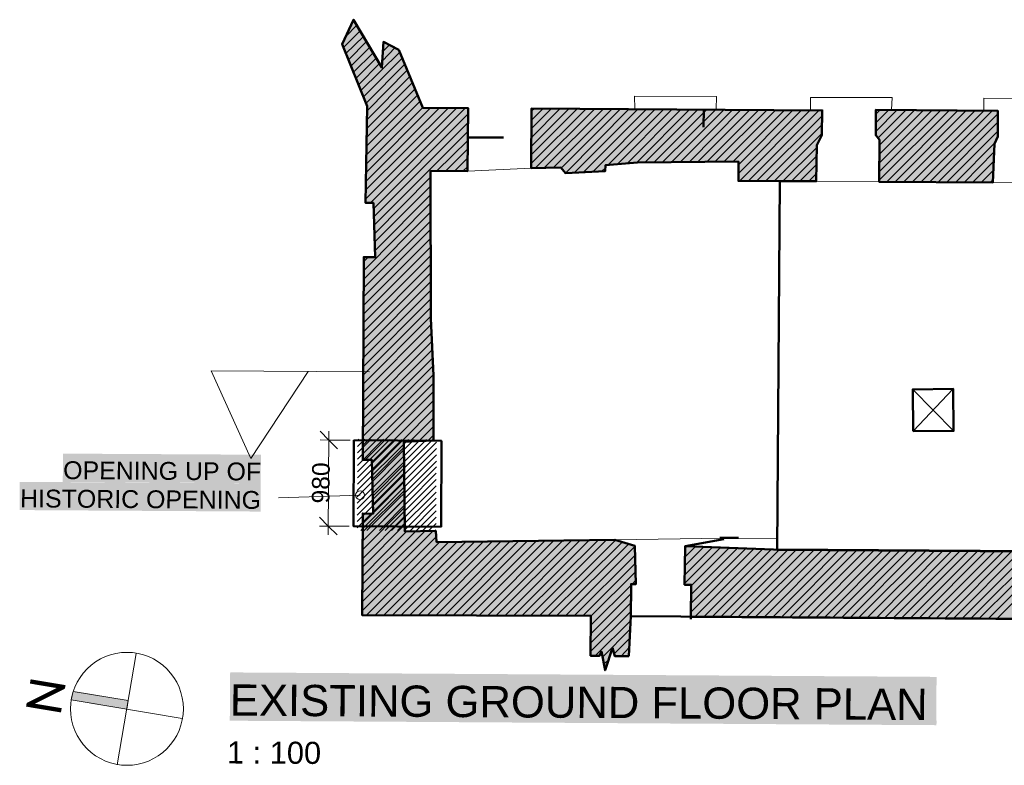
# Model space of a CAD drawing. Header units: metres. Extents: x 0 to 27.5, y 0 to 23.4.
# Tile 9 of 33: x 1 to 5.5, y 11.6 to 15. Entities that reach past the tile are written whole.
import ezdxf

# ---------------------------------------------------------------- set-up
doc = ezdxf.new("R2010")
doc.units = ezdxf.units.M
doc.layers.add('PDF_Geometry', color=7, linetype='Continuous')
doc.layers.add('PDF_Text', color=7, linetype='Continuous')
doc.layers.add('PDF_Solid Fills', color=7, linetype='Continuous', true_color=0xffffff)
doc.styles.add('PDF Arial', font='arial.ttf')
doc.styles.add('PDF Calibri Light', font='calibril.ttf')

msp = doc.modelspace()

# ---------------------------------------------------------------- hatches: boundary and pattern name
at = {"layer": 'PDF_Solid Fills', "linetype": 'Continuous', "transparency": 33554559}
h = msp.add_hatch(color=256, dxfattribs=at)
h.paths.add_polyline_path([(4.8865, 14.5459), (4.8865, 14.4326), (4.8881, 14.4326), (4.8948, 14.4259), (4.8948, 14.4226), (4.8965, 14.4226), (4.9031, 14.4159), (4.9015, 14.2259), (5.1165, 14.2243), (5.4148, 14.2226), (5.4148, 14.2659), (5.4198, 14.3959), (5.4264, 14.4093), (5.4281, 14.4143), (5.4331, 14.4243), (5.4348, 14.5442), (5.1615, 14.5459)])
h.paths.add_polyline_path([(9.6079, 14.5209), (9.6079, 14.3793), (9.6113, 14.3793), (9.6146, 14.3776), (9.6163, 14.3759), (9.6229, 14.3726), (9.6246, 14.3709), (9.6279, 14.3693), (9.6313, 14.3659), (9.6313, 14.3143), (9.6329, 14.3143), (9.6329, 14.2626), (9.6346, 14.2626), (9.6346, 14.2093), (9.6713, 14.2093), (9.7413, 14.2059), (9.7446, 14.2043), (9.7496, 14.1993), (9.7529, 14.1976), (9.7596, 14.1909), (9.7629, 14.1893), (9.7696, 14.1826), (9.9563, 14.1793), (9.9563, 14.1909), (9.9613, 14.1926), (9.9646, 14.1943), (9.9696, 14.1959), (9.9729, 14.1976), (9.9779, 14.1993), (9.9846, 14.2026), (9.9896, 14.2043), (9.9929, 14.2059), (9.9979, 14.2076), (10.0013, 14.2093), (10.0063, 14.2109), (10.0129, 14.2143), (10.0146, 14.2343), (10.0279, 14.4076), (10.0296, 14.5209)])
h.paths.add_polyline_path([(11.1729, 14.5143), (11.1712, 14.3843), (11.1779, 14.3776), (11.1779, 14.3743), (11.1795, 14.3743), (11.1829, 14.3709), (11.1829, 14.3676), (11.1845, 14.3676), (11.1879, 14.3643), (11.1862, 14.1826), (11.4345, 14.1809), (11.6845, 14.1793), (11.6845, 14.1909), (11.6895, 14.2259), (11.6912, 14.2393), (11.6962, 14.2743), (11.6979, 14.2876), (11.7029, 14.3226), (11.7045, 14.3359), (11.7095, 14.3709), (11.7112, 14.3976), (11.7095, 14.3993), (11.7112, 14.5126), (11.4429, 14.5143)])
h.paths.add_polyline_path([(7.2397, 14.5342), (7.238, 14.4209), (7.2447, 14.4143), (7.2447, 14.4109), (7.2464, 14.4109), (7.2497, 14.4076), (7.2497, 14.4043), (7.2514, 14.4043), (7.2547, 14.4009), (7.2547, 14.3976), (7.2564, 14.3976), (7.2614, 14.3926), (7.2614, 14.3893), (7.263, 14.3893), (7.2664, 14.3859), (7.2664, 14.3826), (7.268, 14.3826), (7.2714, 14.3793), (7.2714, 14.3759), (7.273, 14.3759), (7.2764, 14.3726), (7.2764, 14.3693), (7.278, 14.3693), (7.278, 14.3559), (7.2797, 14.3559), (7.2797, 14.3426), (7.2814, 14.3426), (7.2814, 14.3293), (7.283, 14.3293), (7.283, 14.3159), (7.2847, 14.3159), (7.2847, 14.3026), (7.2864, 14.3026), (7.2864, 14.2893), (7.288, 14.2893), (7.288, 14.2759), (7.2897, 14.2759), (7.2897, 14.2626), (7.2914, 14.2626), (7.2914, 14.2493), (7.293, 14.2493), (7.293, 14.2359), (7.2947, 14.2359), (7.2947, 14.2226), (7.2964, 14.2226), (7.2964, 14.2076), (7.4064, 14.2076), (7.4014, 13.8176), (7.2947, 13.8159), (7.2964, 13.8143), (7.2964, 13.0793), (7.403, 13.0793), (7.4047, 13.0776), (7.4047, 12.991), (7.4947, 12.991), (7.4947, 13.0093), (7.5547, 13.0093), (7.613, 13.0076), (7.613, 14.2426), (7.7947, 14.2426), (7.7947, 14.3843), (7.778, 14.4009), (7.7747, 14.4026), (7.7597, 14.4176), (7.7564, 14.4176), (7.7564, 14.5326), (7.498, 14.5342)])
h.paths.add_polyline_path([(11.9578, 14.5093), (11.9562, 14.3843), (11.9578, 14.3826), (11.9578, 14.3693), (11.9595, 14.3693), (11.9595, 14.3543), (11.9612, 14.3543), (11.9612, 14.3393), (11.9628, 14.3393), (11.9628, 14.3243), (11.9645, 14.3243), (11.9645, 14.3093), (11.9662, 14.3093), (11.9662, 14.2943), (11.9678, 14.2943), (11.9678, 14.2793), (11.9695, 14.2793), (11.9695, 14.2659), (11.9712, 14.2659), (11.9712, 14.2509), (11.9728, 14.2509), (11.9728, 14.2359), (11.9745, 14.2359), (11.9745, 14.2209), (11.9762, 14.2209), (11.9762, 14.2059), (11.9778, 14.2059), (11.9778, 14.1909), (11.9795, 14.1909), (11.9795, 14.1759), (12.1178, 14.1759), (12.4512, 14.1743), (12.4512, 14.1759), (12.4678, 14.3759), (12.4695, 14.5076), (12.2145, 14.5093)])
h.paths.add_polyline_path([(5.6698, 14.5409), (5.6698, 14.4276), (5.6714, 14.4276), (5.6814, 14.4176), (5.6814, 14.4143), (5.6831, 14.4143), (5.6931, 14.4043), (5.6914, 14.2193), (6.0698, 14.2176), (6.0698, 14.2259), (6.0798, 14.2759), (6.0814, 14.2859), (6.0914, 14.3359), (6.0931, 14.3459), (6.1031, 14.3959), (6.1048, 14.4059), (6.1031, 14.4076), (6.0998, 14.4093), (6.0981, 14.4109), (6.0948, 14.4126), (6.0931, 14.4143), (6.0898, 14.4159), (6.0881, 14.4176), (6.0848, 14.4193), (6.0831, 14.4209), (6.0798, 14.4226), (6.0781, 14.4243), (6.0748, 14.4259), (6.0714, 14.4259), (6.0714, 14.5409)])
h.paths.add_polyline_path([(10.4912, 14.5176), (10.4896, 14.4059), (10.4912, 14.4043), (10.4912, 14.3809), (10.4929, 14.3809), (10.4929, 14.3559), (10.4946, 14.3559), (10.4946, 14.3326), (10.4962, 14.3326), (10.4962, 14.3076), (10.4979, 14.3076), (10.4979, 14.2826), (10.4996, 14.2826), (10.4996, 14.2593), (10.5012, 14.2593), (10.5012, 14.2343), (10.5029, 14.2343), (10.5029, 14.2093), (10.5446, 14.2093), (10.5462, 14.2076), (10.5462, 14.2043), (10.5479, 14.2043), (10.5479, 14.2009), (10.5496, 14.2009), (10.5496, 14.1976), (10.5512, 14.1976), (10.5512, 14.1943), (10.5529, 14.1943), (10.5529, 14.1909), (10.5546, 14.1909), (10.5546, 14.1876), (10.5562, 14.1876), (10.5562, 14.1843), (10.5579, 14.1843), (10.5579, 14.1809), (10.5596, 14.1809), (10.5596, 14.1776), (10.5612, 14.1776), (10.5612, 14.1726), (10.6329, 14.1726), (10.7729, 14.1693), (10.7729, 14.1843), (10.8879, 14.1843), (10.8879, 14.1993), (10.9046, 14.3493), (10.9062, 14.3659), (10.9079, 14.3676), (10.9162, 14.3843), (10.9179, 14.3859), (10.9262, 14.4026), (10.9279, 14.5159), (10.7096, 14.5176)])
h.paths.add_polyline_path([(3.3415, 14.5526), (3.3415, 14.2859), (3.4065, 14.2876), (3.4749, 14.2876), (3.4799, 14.2826), (3.4799, 14.2793), (3.4815, 14.2793), (3.4865, 14.2743), (3.4865, 14.2709), (3.4882, 14.2709), (3.4932, 14.2659), (3.5299, 14.2643), (3.5299, 14.2659), (3.5649, 14.2676), (3.6015, 14.2693), (3.6715, 14.2726), (3.6732, 14.2993), (3.7282, 14.3043), (3.7448, 14.3059), (3.7998, 14.3109), (3.8165, 14.3126), (4.0432, 14.3143), (4.2698, 14.3143), (4.2698, 14.2276), (4.6215, 14.2276), (4.6215, 14.3893), (4.6231, 14.3909), (4.6448, 14.4343), (4.6465, 14.5459), (4.3865, 14.5476), (4.1248, 14.5492), (3.8648, 14.5509), (3.6032, 14.5526)])
h.paths.add_polyline_path([(8.818, 14.5259), (8.8163, 14.3843), (8.8263, 14.3826), (8.843, 14.3793), (8.8446, 14.3776), (8.8446, 14.2126), (8.8913, 14.2126), (8.9813, 14.2093), (8.983, 14.2076), (8.983, 14.2043), (8.9846, 14.2043), (8.9846, 14.2009), (8.9863, 14.2009), (8.9863, 14.1976), (8.988, 14.1976), (8.988, 14.1943), (8.9896, 14.1943), (8.9896, 14.1909), (8.9913, 14.1909), (8.9913, 14.1876), (8.993, 14.1876), (8.993, 14.1843), (9.1663, 14.1859), (9.1763, 14.2059), (9.178, 14.2076), (9.3296, 14.2093), (9.3313, 14.2876), (9.333, 14.3676), (9.3346, 14.3693), (9.3363, 14.3726), (9.338, 14.3743), (9.3396, 14.3776), (9.3413, 14.3793), (9.343, 14.3826), (9.3446, 14.3843), (9.3463, 14.3876), (9.348, 14.3893), (9.3496, 14.3926), (9.3513, 14.3943), (9.353, 14.3976), (9.3546, 14.3993), (9.3563, 14.4026), (9.358, 14.4043), (9.3613, 14.4109), (9.363, 14.5242), (9.0913, 14.5259)])
h.paths.add_polyline_path([(2.5449, 14.9492), (2.5432, 14.9509), (2.5416, 14.9509), (2.5332, 14.9342), (2.5316, 14.9292), (2.5249, 14.9159), (2.5232, 14.9109), (2.5166, 14.8976), (2.5149, 14.8926), (2.5082, 14.8792), (2.5066, 14.8742), (2.4999, 14.8609), (2.4982, 14.8559), (2.4916, 14.8426), (2.4932, 14.8409), (2.4932, 14.8376), (2.4949, 14.8376), (2.4949, 14.8342), (2.4966, 14.8342), (2.4966, 14.8292), (2.4982, 14.8292), (2.4982, 14.8259), (2.4999, 14.8259), (2.4999, 14.8209), (2.5016, 14.8209), (2.5016, 14.8176), (2.5032, 14.8176), (2.5032, 14.8126), (2.5049, 14.8126), (2.5049, 14.8092), (2.5066, 14.8092), (2.5066, 14.8042), (2.5082, 14.8042), (2.5082, 14.8009), (2.5099, 14.8009), (2.5099, 14.7959), (2.5116, 14.7959), (2.5116, 14.7926), (2.5132, 14.7926), (2.5132, 14.7876), (2.5149, 14.7876), (2.5149, 14.7842), (2.5166, 14.7842), (2.5166, 14.7792), (2.5182, 14.7792), (2.5182, 14.7759), (2.5199, 14.7759), (2.5199, 14.7709), (2.5216, 14.7709), (2.5216, 14.7676), (2.5232, 14.7676), (2.5232, 14.7626), (2.5249, 14.7626), (2.5249, 14.7592), (2.5266, 14.7592), (2.5266, 14.7542), (2.5282, 14.7542), (2.5282, 14.7509), (2.5299, 14.7509), (2.5299, 14.7459), (2.5316, 14.7459), (2.5316, 14.7426), (2.5332, 14.7426), (2.5332, 14.7376), (2.5349, 14.7376), (2.5349, 14.7342), (2.5366, 14.7342), (2.5366, 14.7292), (2.5382, 14.7292), (2.5382, 14.7259), (2.5399, 14.7259), (2.5399, 14.7209), (2.5416, 14.7209), (2.5416, 14.7176), (2.5432, 14.7176), (2.5432, 14.7126), (2.5449, 14.7126), (2.5449, 14.7092), (2.5466, 14.7092), (2.5466, 14.7042), (2.5482, 14.7042), (2.5482, 14.7009), (2.5499, 14.7009), (2.5499, 14.6959), (2.5516, 14.6959), (2.5516, 14.6926), (2.5532, 14.6926), (2.5532, 14.6876), (2.5549, 14.6876), (2.5549, 14.6842), (2.5566, 14.6842), (2.5566, 14.6792), (2.5582, 14.6792), (2.5582, 14.6759), (2.5599, 14.6759), (2.5599, 14.6709), (2.5616, 14.6709), (2.5616, 14.6676), (2.5632, 14.6676), (2.5632, 14.6626), (2.5649, 14.6626), (2.5649, 14.6592), (2.5666, 14.6592), (2.5666, 14.6542), (2.5682, 14.6542), (2.5682, 14.6509), (2.5699, 14.6509), (2.5699, 14.6459), (2.5716, 14.6459), (2.5716, 14.6426), (2.5732, 14.6426), (2.5732, 14.6376), (2.5749, 14.6376), (2.5749, 14.6342), (2.5766, 14.6342), (2.5766, 14.6292), (2.5782, 14.6292), (2.5782, 14.6259), (2.5799, 14.6259), (2.5799, 14.6209), (2.5816, 14.6209), (2.5816, 14.6176), (2.5832, 14.6176), (2.5832, 14.6126), (2.5849, 14.6126), (2.5849, 14.6092), (2.5866, 14.6092), (2.5866, 14.6042), (2.5882, 14.6042), (2.5882, 14.6009), (2.5899, 14.6009), (2.5899, 14.5959), (2.5916, 14.5959), (2.5916, 14.5926), (2.5932, 14.5926), (2.5932, 14.5876), (2.5949, 14.5876), (2.5949, 14.5842), (2.5966, 14.5842), (2.5966, 14.5792), (2.5982, 14.5792), (2.5982, 14.5759), (2.5999, 14.5759), (2.5999, 14.5709), (2.6016, 14.5709), (2.6016, 14.5676), (2.6032, 14.5676), (2.6016, 14.4559), (2.5966, 14.1309), (2.6332, 14.1293), (2.6332, 14.0809), (2.6349, 14.0809), (2.6349, 14.0326), (2.6366, 14.0326), (2.6366, 13.9843), (2.6382, 13.9843), (2.6382, 13.9359), (2.6399, 13.9359), (2.6399, 13.8859), (2.5882, 13.8859), (2.5866, 13.5843), (2.5832, 12.9776), (2.6266, 12.976), (2.6266, 12.896), (2.6282, 12.896), (2.6282, 12.816), (2.6299, 12.816), (2.6299, 12.736), (2.5832, 12.736), (2.5816, 12.281), (3.6082, 12.2777), (3.6065, 12.0993), (3.6465, 12.0977), (3.6465, 12.0993), (3.6549, 12.116), (3.6565, 12.116), (3.6565, 12.1077), (3.6582, 12.1077), (3.6582, 12.0993), (3.6599, 12.0993), (3.6599, 12.091), (3.6615, 12.091), (3.6615, 12.0827), (3.6632, 12.0827), (3.6632, 12.0743), (3.6649, 12.0743), (3.6649, 12.066), (3.6665, 12.066), (3.6665, 12.0577), (3.6682, 12.0577), (3.6682, 12.0494), (3.6699, 12.0494), (3.6699, 12.041), (3.6715, 12.041), (3.6715, 12.0344), (3.7032, 12.1293), (3.7048, 12.1327), (3.7065, 12.1327), (3.7065, 12.1277), (3.7082, 12.1277), (3.7082, 12.121), (3.7098, 12.121), (3.7098, 12.1143), (3.7115, 12.1143), (3.7115, 12.1093), (3.7132, 12.1093), (3.7132, 12.1027), (3.7148, 12.1027), (3.7148, 12.096), (3.7782, 12.0977), (3.7815, 12.1677), (3.7832, 12.2043), (3.7848, 12.2393), (3.7865, 12.276), (3.7882, 12.4193), (3.8098, 12.4193), (3.8098, 12.4777), (3.8082, 12.4777), (3.8082, 12.5343), (3.8065, 12.5343), (3.8065, 12.591), (3.8048, 12.5927), (3.7948, 12.596), (3.7882, 12.5977), (3.7782, 12.601), (3.7715, 12.6027), (3.7665, 12.6043), (3.7598, 12.606), (3.7498, 12.6093), (3.7432, 12.611), (3.7332, 12.6143), (3.7265, 12.616), (3.7215, 12.6177), (3.5815, 12.6177), (2.9149, 12.6093), (2.9149, 12.6327), (2.9132, 12.6327), (2.9132, 12.6577), (2.8432, 12.6577), (2.7732, 12.656), (2.7732, 12.7893), (2.7716, 12.7893), (2.7716, 12.9243), (2.7699, 12.9243), (2.7699, 13.0576), (2.7682, 13.0593), (2.8582, 13.0626), (2.9015, 13.0626), (2.9015, 13.391), (2.8999, 13.391), (2.8999, 13.4276), (2.8982, 13.4276), (2.8982, 13.4643), (2.8965, 13.4643), (2.8965, 13.501), (2.8949, 13.501), (2.8949, 13.5376), (2.8932, 13.5376), (2.8932, 13.5743), (2.8915, 13.5743), (2.8915, 13.611), (2.8899, 13.611), (2.8899, 14.2726), (3.0549, 14.2726), (3.0549, 14.4143), (3.0565, 14.5559), (2.8532, 14.5559), (2.8532, 14.5609), (2.8516, 14.5609), (2.8516, 14.5642), (2.8499, 14.5642), (2.8499, 14.5692), (2.8482, 14.5692), (2.8482, 14.5726), (2.8466, 14.5726), (2.8466, 14.5759), (2.8449, 14.5759), (2.8449, 14.5809), (2.8432, 14.5809), (2.8432, 14.5842), (2.8416, 14.5842), (2.8416, 14.5892), (2.8399, 14.5892), (2.8399, 14.5926), (2.8382, 14.5926), (2.8382, 14.5959), (2.8366, 14.5959), (2.8366, 14.6009), (2.8349, 14.6009), (2.8349, 14.6042), (2.8332, 14.6042), (2.8332, 14.6092), (2.8316, 14.6092), (2.8316, 14.6126), (2.8299, 14.6126), (2.8299, 14.6159), (2.8282, 14.6159), (2.8282, 14.6209), (2.8266, 14.6209), (2.8266, 14.6242), (2.8249, 14.6242), (2.8249, 14.6292), (2.8232, 14.6292), (2.8232, 14.6326), (2.8216, 14.6326), (2.8216, 14.6359), (2.8199, 14.6359), (2.8199, 14.6409), (2.8182, 14.6409), (2.8182, 14.6442), (2.8166, 14.6442), (2.8166, 14.6492), (2.8149, 14.6492), (2.8149, 14.6526), (2.8132, 14.6526), (2.8132, 14.6559), (2.8116, 14.6559), (2.8116, 14.6609), (2.8099, 14.6609), (2.8099, 14.6642), (2.8082, 14.6642), (2.8082, 14.6692), (2.8066, 14.6692), (2.8066, 14.6726), (2.8049, 14.6726), (2.8049, 14.6759), (2.8032, 14.6759), (2.8032, 14.6809), (2.8016, 14.6809), (2.8016, 14.6842), (2.7999, 14.6842), (2.7999, 14.6892), (2.7982, 14.6892), (2.7982, 14.6926), (2.7966, 14.6926), (2.7966, 14.6959), (2.7949, 14.6959), (2.7949, 14.7009), (2.7932, 14.7009), (2.7932, 14.7042), (2.7916, 14.7042), (2.7916, 14.7092), (2.7899, 14.7092), (2.7899, 14.7126), (2.7882, 14.7126), (2.7882, 14.7159), (2.7866, 14.7159), (2.7866, 14.7209), (2.7849, 14.7209), (2.7849, 14.7242), (2.7832, 14.7242), (2.7832, 14.7292), (2.7816, 14.7292), (2.7816, 14.7326), (2.7799, 14.7326), (2.7799, 14.7359), (2.7782, 14.7359), (2.7782, 14.7409), (2.7766, 14.7409), (2.7766, 14.7442), (2.7749, 14.7442), (2.7749, 14.7492), (2.7732, 14.7492), (2.7732, 14.7526), (2.7716, 14.7526), (2.7716, 14.7559), (2.7699, 14.7559), (2.7699, 14.7609), (2.7682, 14.7609), (2.7682, 14.7642), (2.7666, 14.7642), (2.7666, 14.7692), (2.7649, 14.7692), (2.7649, 14.7726), (2.7632, 14.7726), (2.7632, 14.7759), (2.7616, 14.7759), (2.7616, 14.7809), (2.7599, 14.7809), (2.7599, 14.7842), (2.7582, 14.7842), (2.7582, 14.7892), (2.7566, 14.7892), (2.7566, 14.7926), (2.7549, 14.7926), (2.7549, 14.7959), (2.7532, 14.7959), (2.7532, 14.8009), (2.7516, 14.8009), (2.7516, 14.8042), (2.7499, 14.8042), (2.7499, 14.8092), (2.7482, 14.8092), (2.7482, 14.8126), (2.7466, 14.8126), (2.7466, 14.8159), (2.7432, 14.8192), (2.6799, 14.8509), (2.6766, 14.8509), (2.6699, 14.7376), (2.6699, 14.7392), (2.6682, 14.7392), (2.6682, 14.7426), (2.6666, 14.7426), (2.6666, 14.7459), (2.6649, 14.7476), (2.6632, 14.7476), (2.6632, 14.7509), (2.6616, 14.7509), (2.6616, 14.7542), (2.6599, 14.7559), (2.6582, 14.7559), (2.6582, 14.7592), (2.6566, 14.7592), (2.6566, 14.7626), (2.6549, 14.7642), (2.6532, 14.7642), (2.6532, 14.7676), (2.6516, 14.7676), (2.6516, 14.7709), (2.6499, 14.7726), (2.6482, 14.7726), (2.6482, 14.7759), (2.6466, 14.7759), (2.6466, 14.7792), (2.6449, 14.7809), (2.6432, 14.7809), (2.6432, 14.7842), (2.6416, 14.7842), (2.6416, 14.7876), (2.6399, 14.7892), (2.6382, 14.7892), (2.6382, 14.7926), (2.6366, 14.7926), (2.6366, 14.7959), (2.6349, 14.7976), (2.6332, 14.7976), (2.6332, 14.8009), (2.6316, 14.8009), (2.6316, 14.8042), (2.6299, 14.8059), (2.6282, 14.8059), (2.6282, 14.8092), (2.6266, 14.8092), (2.6266, 14.8126), (2.6249, 14.8142), (2.6232, 14.8142), (2.6232, 14.8176), (2.6216, 14.8176), (2.6216, 14.8209), (2.6199, 14.8226), (2.6182, 14.8226), (2.6182, 14.8259), (2.6166, 14.8259), (2.6166, 14.8292), (2.6149, 14.8309), (2.6132, 14.8309), (2.6132, 14.8342), (2.6116, 14.8342), (2.6116, 14.8376), (2.6099, 14.8392), (2.6082, 14.8392), (2.6082, 14.8426), (2.6066, 14.8426), (2.6066, 14.8459), (2.6049, 14.8459), (2.6049, 14.8492), (2.6032, 14.8509), (2.6016, 14.8509), (2.6016, 14.8542), (2.5999, 14.8542), (2.5999, 14.8576), (2.5982, 14.8592), (2.5966, 14.8592), (2.5966, 14.8626), (2.5949, 14.8626), (2.5949, 14.8659), (2.5932, 14.8676), (2.5916, 14.8676), (2.5916, 14.8709), (2.5899, 14.8709), (2.5899, 14.8742), (2.5882, 14.8759), (2.5866, 14.8759), (2.5866, 14.8792), (2.5849, 14.8792), (2.5849, 14.8826), (2.5832, 14.8842), (2.5816, 14.8842), (2.5816, 14.8876), (2.5799, 14.8876), (2.5799, 14.8909), (2.5782, 14.8926), (2.5766, 14.8926), (2.5766, 14.8959), (2.5749, 14.8959), (2.5749, 14.8992), (2.5732, 14.9009), (2.5716, 14.9009), (2.5716, 14.9042), (2.5699, 14.9042), (2.5699, 14.9076), (2.5682, 14.9092), (2.5666, 14.9092), (2.5666, 14.9126), (2.5649, 14.9126), (2.5649, 14.9159), (2.5632, 14.9176), (2.5616, 14.9176), (2.5616, 14.9209), (2.5599, 14.9209), (2.5599, 14.9242), (2.5582, 14.9259), (2.5566, 14.9259), (2.5566, 14.9292), (2.5549, 14.9292), (2.5549, 14.9326), (2.5532, 14.9342), (2.5516, 14.9342), (2.5516, 14.9376), (2.5499, 14.9376), (2.5499, 14.9409), (2.5482, 14.9426), (2.5466, 14.9426), (2.5466, 14.9459), (2.5449, 14.9459)])
h.paths.add_polyline_path([(6.5614, 14.5376), (6.5597, 14.4243), (6.5614, 14.4226), (6.5614, 14.4193), (6.5631, 14.4193), (6.5631, 14.4143), (6.5647, 14.4143), (6.5647, 14.4109), (6.5664, 14.4109), (6.5664, 14.4059), (6.5681, 14.4059), (6.5681, 14.4009), (6.5697, 14.4009), (6.5697, 14.3976), (6.5714, 14.3976), (6.5714, 14.3926), (6.5731, 14.3926), (6.5731, 14.3876), (6.5747, 14.3876), (6.5747, 14.3843), (6.5764, 14.3843), (6.5764, 14.3793), (6.5781, 14.3793), (6.5781, 14.3759), (6.5797, 14.3759), (6.5797, 14.3709), (6.5814, 14.3709), (6.5814, 14.3659), (6.5831, 14.3659), (6.5831, 14.3626), (6.5847, 14.3626), (6.5847, 14.3576), (6.5864, 14.3576), (6.5864, 14.3526), (6.5881, 14.3526), (6.5881, 14.3493), (6.5897, 14.3493), (6.5897, 14.3443), (6.5914, 14.3443), (6.5914, 14.3409), (6.5931, 14.3409), (6.5931, 14.3359), (6.5947, 14.3359), (6.5947, 14.3309), (6.5964, 14.3309), (6.5964, 14.3276), (6.5981, 14.3276), (6.5981, 14.3226), (6.5997, 14.3226), (6.5997, 14.3176), (6.6014, 14.3176), (6.6014, 14.3143), (6.6031, 14.3143), (6.6031, 14.3093), (6.6047, 14.3093), (6.6047, 14.3059), (6.6064, 14.3059), (6.6064, 14.3009), (6.6081, 14.3009), (6.6081, 14.2959), (6.6097, 14.2959), (6.6097, 14.2926), (6.6114, 14.2926), (6.6114, 14.2876), (6.6131, 14.2876), (6.6131, 14.2826), (6.6147, 14.2826), (6.6147, 14.2793), (6.6164, 14.2793), (6.6164, 14.2743), (6.6181, 14.2743), (6.6181, 14.2709), (6.6197, 14.2709), (6.6197, 14.2659), (6.6214, 14.2659), (6.6214, 14.2609), (6.6231, 14.2609), (6.6231, 14.2576), (6.6247, 14.2576), (6.6247, 14.2526), (6.6264, 14.2526), (6.6264, 14.2476), (6.6281, 14.2476), (6.6281, 14.2443), (6.6297, 14.2443), (6.6297, 14.2393), (6.6314, 14.2393), (6.6314, 14.2359), (6.6331, 14.2359), (6.6331, 14.2309), (6.6347, 14.2309), (6.6347, 14.2259), (6.6364, 14.2259), (6.6364, 14.2226), (6.6381, 14.2226), (6.6381, 14.2176), (6.6397, 14.2176), (6.6397, 14.2126), (6.8114, 14.2126), (6.9847, 14.2109), (6.9847, 14.2509), (6.9914, 14.4176), (6.993, 14.5359), (6.7781, 14.5376)])
h.paths.add_polyline_path([(13.2095, 14.5043), (12.9811, 14.5059), (12.7528, 14.5059), (12.7511, 14.3943), (12.7528, 14.3926), (12.7528, 14.3676), (12.7545, 14.3676), (12.7545, 14.3426), (12.7561, 14.3426), (12.7561, 14.3176), (12.7578, 14.3176), (12.7578, 14.2926), (12.7595, 14.2926), (12.7595, 14.2676), (12.7611, 14.2676), (12.7611, 14.2426), (12.7628, 14.2426), (12.7628, 14.2176), (12.7645, 14.2176), (12.7645, 14.1926), (12.7661, 14.1926), (12.7661, 14.1676), (12.8845, 14.1676), (12.8811, 13.0443), (12.9261, 13.0393), (12.9395, 13.0376), (12.9845, 13.0326), (12.9978, 13.031), (13.0428, 13.026), (13.0561, 13.0243), (13.0861, 13.021), (13.0995, 13.0193), (13.0995, 13.0026), (13.1128, 13.0026), (13.1395, 12.9993), (13.1395, 13.026), (13.1945, 13.0276), (13.1978, 13.3543), (13.1995, 13.5193), (13.2011, 13.6826), (13.2028, 13.8476), (13.2045, 14.0109), (13.2061, 14.1759), (13.2078, 14.3393)])
for color, points in [(256, [(12.3845, 12.2193), (13.1895, 12.2143), (13.1895, 12.5443), (13.1411, 12.5443), (13.1411, 12.5727), (13.1211, 12.5743), (13.0995, 12.5743), (13.0978, 12.546), (12.8811, 12.5443), (12.8811, 12.531), (11.0845, 12.5343), (11.0862, 12.5493), (10.9912, 12.551), (10.7979, 12.5543), (10.7012, 12.5543), (10.7012, 12.5343), (9.5429, 12.536), (8.383, 12.536), (8.383, 12.6143), (8.3813, 12.6143), (8.3813, 12.691), (8.3797, 12.691), (8.3797, 12.7677), (8.378, 12.7677), (8.378, 12.846), (8.3763, 12.846), (8.3763, 12.9226), (8.3747, 12.9226), (8.3747, 12.9993), (8.373, 12.9993), (8.373, 13.076), (8.4797, 13.076), (8.4797, 13.8026), (8.363, 13.8043), (8.3647, 14.1993), (8.5397, 14.1993), (8.5397, 14.3459), (8.538, 14.3476), (8.5413, 14.3493), (8.5713, 14.3793), (8.573, 14.5292), (8.308, 14.5309), (8.043, 14.5309), (8.043, 14.4026), (8.0197, 14.4026), (8.0197, 14.3359), (8.0213, 14.3359), (8.0213, 14.2693), (8.023, 14.2693), (8.023, 14.2026), (8.193, 14.2026), (8.1863, 13.256), (8.1847, 13.021), (8.293, 13.0193), (8.2947, 13.0176), (8.2947, 12.9726), (8.2963, 12.9726), (8.2963, 12.926), (8.298, 12.926), (8.298, 12.881), (8.2997, 12.881), (8.2997, 12.8343), (8.3013, 12.8343), (8.3013, 12.7893), (8.303, 12.7893), (8.303, 12.7427), (8.3047, 12.7427), (8.3047, 12.6977), (8.3063, 12.6977), (8.3063, 12.651), (8.308, 12.651), (8.308, 12.6043), (8.188, 12.6043), (8.188, 12.5793), (8.1897, 12.5793), (8.1897, 12.5543), (7.8963, 12.556), (7.6014, 12.556), (7.6014, 12.5627), (7.5997, 12.5627), (7.5997, 12.5677), (7.598, 12.5677), (7.598, 12.5743), (7.5964, 12.5743), (7.5964, 12.5793), (7.5947, 12.5793), (7.5947, 12.586), (7.593, 12.586), (7.593, 12.591), (7.5914, 12.5927), (7.5864, 12.5943), (7.5397, 12.606), (7.5347, 12.6077), (7.4814, 12.621), (7.4064, 12.621), (7.4064, 12.5543), (4.4665, 12.5743), (4.0765, 12.5893), (4.0315, 12.5893), (4.0298, 12.5043), (4.0282, 12.4177), (4.0582, 12.416), (4.0565, 12.2743), (4.3048, 12.2727), (5.0448, 12.2677), (5.2931, 12.266), (6.0331, 12.261), (6.2814, 12.2593), (7.0214, 12.2543), (7.2697, 12.2527), (8.0097, 12.2477), (8.258, 12.246), (8.998, 12.241), (9.2463, 12.2393), (10.2329, 12.2327), (10.5029, 12.231), (11.0396, 12.2277), (11.3095, 12.226), (12.1145, 12.221)]), (7, [(1.4033, 11.9194), (1.2933, 11.9377), (1.2833, 11.9377), (1.2816, 11.9327), (1.2799, 11.926), (1.2783, 11.921), (1.2749, 11.901), (1.5149, 11.861), (1.5266, 11.8594), (1.5266, 11.871), (1.5299, 11.8977), (1.5216, 11.8994), (1.4116, 11.9177)]), (7, [(5.1598, 11.806), (4.9215, 11.8077), (3.9015, 11.8144), (3.6449, 11.816), (2.1149, 11.826), (1.9883, 11.826), (1.9883, 11.8127), (2.1632, 11.8127), (4.9681, 11.7944), (5.1598, 11.7927)])]:
    msp.add_hatch(color=color, dxfattribs=at).paths.add_polyline_path(points)

# ---------------------------------------------------------------- linework, layer by layer
at = {"layer": 'PDF_Geometry', "linetype": 'Continuous', "lineweight": 50}
for points in [[(3.7782, 12.096), (3.7865, 12.2743), (3.7882, 12.4193), (3.8098, 12.4193), (3.8048, 12.591), (3.7148, 12.6177), (2.9149, 12.6077), (2.9115, 12.6577), (2.7732, 12.6543), (2.7682, 13.0576), (2.9015, 13.0626), (2.9015, 13.3543), (2.8899, 13.611), (2.8882, 14.2726), (3.0532, 14.2709), (3.0565, 14.5542), (2.8532, 14.5559), (2.7449, 14.8159), (2.6766, 14.8509), (2.6699, 14.7359), (2.5416, 14.9509), (2.4916, 14.8409), (2.6032, 14.5626), (2.5966, 14.1293), (2.6316, 14.1293), (2.6399, 13.8859), (2.5882, 13.8859), (2.5832, 12.976), (2.6249, 12.976), (2.6299, 12.7343), (2.5832, 12.736), (2.5816, 12.2793), (3.6082, 12.276), (3.6065, 12.0977), (3.6465, 12.0977), (3.6549, 12.116), (3.6715, 12.0327), (3.7048, 12.1327), (3.7148, 12.096)], [(3.3415, 14.5526), (3.3399, 14.2843), (3.4732, 14.2876), (3.4932, 14.2626), (3.6715, 14.2709), (3.6732, 14.2976), (3.8165, 14.3109), (4.1198, 14.3126), (4.2698, 14.3143), (4.2698, 14.2276), (4.6198, 14.2259), (4.6215, 14.3876), (4.6448, 14.4326), (4.6465, 14.5442)], [(4.8865, 14.5459), (4.8865, 14.4326), (4.9031, 14.4126), (4.9015, 14.2243), (5.4131, 14.2209), (5.4198, 14.3943), (5.4348, 14.4276), (5.4348, 14.5426)], [(5.4348, 14.5426), (4.8865, 14.5459), (4.8865, 14.4326), (4.9031, 14.4126), (4.9015, 14.2243), (5.4131, 14.2209), (5.4198, 14.3943), (5.4348, 14.4276)], [(5.0548, 13.1043), (5.0531, 13.2926), (5.2348, 13.2943), (5.2365, 13.106)]]:
    msp.add_lwpolyline(points, close=True, dxfattribs=at)
at = {"layer": 'PDF_Geometry', "linetype": 'Continuous', "lineweight": 9}
for points in [[(2.7449, 14.8159), (2.6766, 14.8509), (2.6699, 14.7359), (2.5416, 14.9509), (2.4916, 14.8409)], [(2.5416, 14.9492), (2.5432, 14.9492)], [(2.4966, 14.8259), (2.5716, 14.9009)], [(2.5066, 14.8742), (2.5566, 14.9259)], [(2.5082, 14.7992), (2.5866, 14.8759)], [(2.5199, 14.7709), (2.5999, 14.8526)], [(2.5299, 14.7426), (2.6149, 14.8276)], [(2.6716, 14.7659), (2.7282, 14.8242)], [(2.6732, 14.8076), (2.7032, 14.8376)], [(2.6749, 14.8492), (2.6766, 14.8509)], [(2.5416, 14.7159), (2.6299, 14.8026)], [(2.5532, 14.6876), (2.6449, 14.7792)], [(2.5749, 14.6326), (2.7499, 14.8059)], [(2.5866, 14.6042), (2.7616, 14.7792)], [(2.5649, 14.6592), (2.6582, 14.7542)], [(2.5982, 14.5759), (2.7732, 14.7509)], [(2.6032, 14.5426), (2.7832, 14.7242)], [(2.6032, 14.5026), (2.7949, 14.6959)], [(2.6016, 14.4626), (2.8066, 14.6692)], [(2.6016, 14.4243), (2.8182, 14.6409)], [(2.5999, 14.3843), (2.8299, 14.6126)], [(3.8048, 14.5509), (3.8032, 14.6076), (4.1715, 14.6059), (4.1698, 14.5492)], [(4.5931, 14.5476), (4.5931, 14.6026), (4.9598, 14.6026), (4.9581, 14.5459)], [(5.0498, 14.2226), (5.3714, 14.5426), (5.3714, 14.5992), (5.7381, 14.5976), (5.7381, 14.5409)], [(2.5966, 14.1859), (2.9665, 14.5542)], [(2.5966, 14.1459), (3.0049, 14.5542)], [(2.5982, 14.2659), (2.8882, 14.5559)], [(2.5982, 14.2259), (2.9282, 14.5559)], [(2.5999, 14.3443), (2.8416, 14.5859)], [(2.5999, 14.3043), (2.8532, 14.5576)], [(2.6182, 14.1293), (3.0432, 14.5542)], [(3.3399, 14.3443), (3.5482, 14.5526)], [(3.3399, 14.3059), (3.5865, 14.5509)], [(3.3415, 14.5409), (3.3549, 14.5526)], [(3.3415, 14.5009), (3.3932, 14.5526)], [(3.3415, 14.4626), (3.4315, 14.5526)], [(3.3415, 14.4226), (3.4699, 14.5526)], [(3.3415, 14.3843), (3.5099, 14.5526)], [(3.3582, 14.2843), (3.6249, 14.5509)], [(3.3982, 14.2859), (3.6649, 14.5509)], [(3.4382, 14.2859), (3.7032, 14.5509)], [(3.4749, 14.2843), (3.7415, 14.5509)], [(3.4932, 14.2626), (3.7798, 14.5509)], [(3.5332, 14.2643), (3.8198, 14.5509)], [(3.5732, 14.2659), (3.8582, 14.5492)], [(3.6149, 14.2676), (3.8965, 14.5492)], [(3.6849, 14.2993), (3.9348, 14.5492)], [(3.7282, 14.3043), (3.9732, 14.5492)], [(3.7715, 14.3076), (4.0132, 14.5492)], [(3.8148, 14.3109), (4.0515, 14.5492)], [(3.8532, 14.3126), (4.0898, 14.5492)], [(3.8932, 14.3126), (4.1282, 14.5476)], [(3.9315, 14.3126), (4.1682, 14.5476)], [(3.9715, 14.3126), (4.2065, 14.5476)], [(4.0098, 14.3126), (4.2448, 14.5476)], [(4.0498, 14.3126), (4.2832, 14.5476)], [(4.0882, 14.3126), (4.3232, 14.5476)], [(4.1282, 14.3126), (4.3615, 14.5459)], [(4.1665, 14.3143), (4.3998, 14.5459)], [(4.2065, 14.3143), (4.4382, 14.5459)], [(4.2465, 14.3143), (4.4782, 14.5459)], [(4.2698, 14.2993), (4.5165, 14.5459)], [(4.2698, 14.2609), (4.5548, 14.5459)], [(4.2765, 14.2276), (4.5931, 14.5459)], [(4.3148, 14.2276), (4.6315, 14.5442)], [(4.8865, 14.5276), (4.9065, 14.5459)], [(4.8865, 14.4876), (4.9448, 14.5459)], [(4.8865, 14.4493), (4.9831, 14.5459)], [(4.8965, 14.4193), (5.0231, 14.5459)], [(4.9015, 14.2309), (5.2165, 14.5442)], [(4.9031, 14.3876), (5.0615, 14.5459)], [(4.9031, 14.3476), (5.0998, 14.5442)], [(4.9031, 14.3093), (5.1381, 14.5442)], [(4.9031, 14.2693), (5.1781, 14.5442)], [(4.9348, 14.2226), (5.2548, 14.5442)], [(4.9731, 14.2226), (5.2931, 14.5442)], [(5.0115, 14.2226), (5.3331, 14.5442)], [(2.6332, 14.1043), (3.0549, 14.5276)], [(4.3532, 14.2276), (4.6465, 14.5192)], [(5.0898, 14.2226), (5.4098, 14.5426)], [(5.1281, 14.2226), (5.4348, 14.5292)], [(2.6349, 14.0676), (3.0549, 14.4876)], [(4.3932, 14.2276), (4.6465, 14.4809)], [(5.1665, 14.2226), (5.4348, 14.4909)], [(2.6349, 14.0293), (3.0549, 14.4493)], [(4.4315, 14.2276), (4.6448, 14.4409)], [(5.2048, 14.2209), (5.4348, 14.4509)], [(2.9165, 14.2726), (3.0549, 14.4093)], [(2.9549, 14.2709), (3.0549, 14.3709)], [(4.4698, 14.2259), (4.6215, 14.3776)], [(5.2448, 14.2209), (5.4231, 14.3993)], [(2.9949, 14.2709), (3.0549, 14.3309)], [(4.5081, 14.2259), (4.6198, 14.3376)], [(5.2831, 14.2209), (5.4181, 14.3576)], [(7.4047, 12.5577), (4.4448, 12.5777), (4.4448, 12.6227), (4.2032, 12.6243), (3.7148, 12.6177), (2.9149, 12.6077), (2.9115, 12.6577), (2.7732, 12.6543), (2.7682, 13.0576), (2.9015, 13.0626), (2.9015, 13.3543), (2.8899, 13.611), (2.8882, 14.2726), (3.0549, 14.2709), (3.3399, 14.2843), (3.4732, 14.2876), (3.4932, 14.2626), (3.6715, 14.2709), (3.6732, 14.2976), (3.8165, 14.3109), (4.1198, 14.3126), (4.2698, 14.3143), (4.2698, 14.2276), (4.6198, 14.2259), (4.9015, 14.2243), (7.4064, 14.2076)], [(3.0332, 14.2709), (3.0549, 14.2926)], [(3.6549, 14.2693), (3.6732, 14.2859)], [(4.5465, 14.2259), (4.6198, 14.2993)], [(5.3215, 14.2209), (5.4164, 14.3159)], [(2.6366, 13.9909), (2.8882, 14.2443)], [(4.5865, 14.2259), (4.6198, 14.2593)], [(5.3598, 14.2209), (5.4148, 14.2759)], [(5.3998, 14.2209), (5.4148, 14.2359)], [(2.6382, 13.9543), (2.8882, 14.2043)], [(2.6399, 13.9159), (2.8882, 14.1659)], [(2.5882, 13.8259), (2.8882, 14.1276)], [(2.5882, 13.7876), (2.8882, 14.0876)], [(2.5882, 13.7476), (2.8899, 14.0493)], [(2.5866, 13.6693), (2.8899, 13.9709)], [(2.5882, 13.7093), (2.8899, 14.0109)], [(2.5866, 13.6293), (2.8899, 13.9326)], [(2.5866, 13.591), (2.8899, 13.8926)], [(2.5882, 13.8659), (2.6082, 13.8859)], [(2.5866, 13.551), (2.8899, 13.8543)], [(2.5866, 13.5126), (2.8899, 13.8159)], [(2.5866, 13.4726), (2.8899, 13.7759)], [(2.5849, 13.4343), (2.8899, 13.7376)], [(2.5849, 13.3943), (2.8899, 13.6993)], [(2.5849, 13.356), (2.8899, 13.6593)], [(2.5849, 13.316), (2.8899, 13.621)], [(2.5849, 13.2776), (2.8915, 13.5843)], [(2.5849, 13.2376), (2.8932, 13.546)], [(2.5849, 13.1976), (2.8949, 13.5093)], [(2.5832, 13.1593), (2.8965, 13.471)], [(2.5832, 13.1193), (2.8982, 13.4343)], [(2.5832, 13.081), (2.8999, 13.3976)], [(2.3382, 13.3726), (2.0816, 12.9826), (1.9033, 13.376), (2.6132, 13.371)], [(2.5832, 13.041), (2.9015, 13.3593)], [(2.5832, 13.0026), (2.9015, 13.321)], [(2.5949, 12.976), (2.9015, 13.2826)], [(5.0531, 13.2926), (5.2365, 13.106)], [(5.2348, 13.2943), (5.0548, 13.1043)], [(2.6249, 12.966), (2.9015, 13.2426)], [(2.6266, 12.9276), (2.9015, 13.2043)], [(2.7949, 13.0593), (2.9015, 13.1643)], [(2.4316, 13.1043), (2.4282, 12.6393)], [(2.8366, 13.061), (2.9015, 13.126)], [(2.8765, 13.0626), (2.9015, 13.0876)], [(2.5266, 13.0643), (2.4316, 13.0643), (2.3916, 13.066)], [(2.6266, 12.8893), (2.7682, 13.031)], [(2.6266, 12.851), (2.7682, 12.9926)], [(2.6282, 12.8127), (2.7682, 12.9543)], [(2.6282, 12.776), (2.7699, 12.916)], [(2.6299, 12.7377), (2.7699, 12.8776)], [(2.5832, 12.6527), (2.7716, 12.8393)], [(2.5716, 12.8177), (2.2049, 12.806)], [(2.5832, 12.6127), (2.7716, 12.801)], [(2.5832, 12.5743), (2.7716, 12.7627)], [(2.5832, 12.731), (2.5882, 12.736)], [(2.5832, 12.691), (2.6266, 12.7343)], [(2.5832, 12.5343), (2.7732, 12.7243)], [(2.5232, 12.6793), (2.4282, 12.6793), (2.3899, 12.6793)], [(2.5816, 12.3393), (2.8999, 12.6577)], [(2.5816, 12.4177), (2.8216, 12.656)], [(2.5816, 12.3777), (2.8616, 12.656)], [(2.5832, 12.496), (2.7732, 12.686)], [(2.5832, 12.456), (2.7816, 12.656)], [(2.5816, 12.2993), (2.9132, 12.631)], [(2.5999, 12.2793), (2.9282, 12.6077)], [(2.6399, 12.2793), (2.9682, 12.6077)], [(2.6782, 12.2793), (3.0082, 12.6093)], [(2.7166, 12.2793), (3.0482, 12.6093)], [(2.7566, 12.2793), (3.0865, 12.6093)], [(2.7949, 12.2793), (3.1265, 12.611)], [(2.8332, 12.2793), (3.1665, 12.611)], [(2.8732, 12.2777), (3.2049, 12.611)], [(2.9115, 12.2777), (3.2449, 12.611)], [(2.9499, 12.2777), (3.2849, 12.6127)], [(2.9899, 12.2777), (3.3232, 12.6127)], [(3.0282, 12.2777), (3.3632, 12.6127)], [(3.0665, 12.2777), (3.4032, 12.6143)], [(3.1065, 12.2777), (3.4415, 12.6143)], [(3.1449, 12.2777), (3.4815, 12.6143)], [(3.1832, 12.2777), (3.5215, 12.6143)], [(3.2232, 12.2777), (3.5599, 12.616)], [(3.2615, 12.2777), (3.5999, 12.616)], [(3.2999, 12.2777), (3.6399, 12.616)], [(3.3382, 12.2777), (3.6782, 12.6177)], [(3.3782, 12.2777), (3.7182, 12.616)], [(3.4165, 12.2777), (3.7482, 12.6077)], [(3.4549, 12.2777), (3.7782, 12.5993)], [(3.8048, 12.591), (3.7148, 12.6177)], [(3.4949, 12.2777), (3.8048, 12.5877)], [(4.0282, 12.421), (4.1898, 12.5827)], [(4.0298, 12.501), (4.1148, 12.586)], [(4.0298, 12.461), (4.1532, 12.5843)], [(4.0315, 12.5893), (4.4448, 12.5727)], [(4.0315, 12.581), (4.0398, 12.5877)], [(4.0315, 12.541), (4.0782, 12.5877)], [(4.0582, 12.411), (4.2282, 12.581)], [(4.0582, 12.3727), (4.2648, 12.5793)], [(4.0582, 12.3327), (4.3032, 12.5793)], [(4.0582, 12.2943), (4.3398, 12.5777)], [(4.0748, 12.2727), (4.3782, 12.576)], [(4.1132, 12.271), (4.4165, 12.5743)], [(4.1515, 12.271), (4.4532, 12.5727)], [(4.1898, 12.271), (4.4915, 12.5727)], [(4.2298, 12.271), (4.5298, 12.5727)], [(4.2682, 12.271), (4.5698, 12.5727)], [(4.3065, 12.271), (4.6081, 12.571)], [(4.3448, 12.271), (4.6465, 12.571)], [(4.3848, 12.2693), (4.6848, 12.571)], [(4.4232, 12.2693), (4.7231, 12.571)], [(4.4615, 12.2693), (4.7631, 12.571)], [(4.4998, 12.2693), (4.8015, 12.571)], [(4.5381, 12.2693), (4.8398, 12.5693)], [(4.5781, 12.2693), (4.8781, 12.5693)], [(4.6165, 12.2677), (4.9181, 12.5693)], [(4.6548, 12.2677), (4.9565, 12.5693)], [(4.6931, 12.2677), (4.9948, 12.5693)], [(4.7331, 12.2677), (5.0331, 12.5693)], [(4.7715, 12.2677), (5.0731, 12.5693)], [(4.8098, 12.2677), (5.1115, 12.5677)], [(4.8481, 12.2677), (5.1498, 12.5677)], [(4.8881, 12.266), (5.1881, 12.5677)], [(4.9265, 12.266), (5.2281, 12.5677)], [(4.9648, 12.266), (5.2665, 12.5677)], [(5.0031, 12.266), (5.3048, 12.5677)], [(5.0431, 12.266), (5.3431, 12.566)], [(5.0815, 12.266), (5.3814, 12.566)], [(5.1198, 12.2643), (5.4214, 12.566)], [(5.1581, 12.2643), (5.4598, 12.566)], [(5.1965, 12.2643), (5.4981, 12.566)], [(5.2365, 12.2643), (5.5364, 12.566)], [(5.2748, 12.2643), (5.5764, 12.566)], [(5.3131, 12.2643), (5.6148, 12.5643)], [(5.3514, 12.2643), (5.6531, 12.5643)], [(5.3914, 12.2627), (5.6914, 12.5643)], [(5.4298, 12.2627), (5.7314, 12.5643)], [(3.5332, 12.276), (3.8065, 12.5493)], [(3.5715, 12.276), (3.8065, 12.511)], [(3.6082, 12.2743), (3.8082, 12.4743)], [(3.7932, 12.4193), (3.8098, 12.436)], [(3.6082, 12.2343), (3.7882, 12.4143)], [(3.6065, 12.1943), (3.7882, 12.376)], [(3.6065, 12.1543), (3.7882, 12.336)], [(3.6065, 12.116), (3.7865, 12.296)], [(3.6265, 12.0977), (3.7865, 12.256)], [(3.6599, 12.091), (3.7848, 12.216)], [(3.7115, 12.1043), (3.7815, 12.1743)], [(3.7782, 12.096), (3.7148, 12.096), (3.7048, 12.1327), (3.6715, 12.0327), (3.6549, 12.116), (3.6465, 12.0977), (3.6065, 12.0977)], [(3.7432, 12.096), (3.7798, 12.1343)], [(1.4816, 11.6077), (1.5666, 12.1077)], [(3.6665, 12.0593), (3.6865, 12.0793)], [(1.7733, 11.816), (1.2749, 11.8994)]]:
    msp.add_lwpolyline(points, dxfattribs=at)
at = {"layer": 'PDF_Geometry', "linetype": 'Continuous', "lineweight": 50}
for points in [[(3.6065, 12.0977), (3.6082, 12.276), (2.5816, 12.2793), (2.5832, 12.736), (2.6299, 12.7343), (2.6249, 12.976), (2.5832, 12.976), (2.5882, 13.8859), (2.6399, 13.8859), (2.6316, 14.1293), (2.5966, 14.1293), (2.6032, 14.5626), (2.4916, 14.8409)], [(2.7449, 14.8159), (2.8532, 14.5559), (3.0565, 14.5542), (3.0532, 14.2709)], [(3.3399, 14.2843), (3.3415, 14.5526), (4.6465, 14.5442)], [(4.1132, 14.4693), (4.1148, 14.5492)], [(8.1897, 12.5527), (7.6014, 12.556), (7.5914, 12.591), (7.4814, 12.6193), (7.4064, 12.621), (7.4047, 12.5527), (4.4448, 12.5727), (4.4565, 14.2259), (4.6198, 14.2259), (4.6215, 14.3876), (4.6448, 14.4326), (4.6465, 14.5459)], [(3.2149, 14.4226), (3.0549, 14.4226)], [(8.1897, 12.5527), (7.6014, 12.556), (7.5914, 12.591), (7.4814, 12.6193), (7.4064, 12.621), (7.4047, 12.5527), (4.4665, 12.5727), (4.0315, 12.5893), (4.0282, 12.416), (4.0582, 12.416), (4.0565, 12.2727), (13.1895, 12.2127)], [(4.2048, 12.621), (4.0315, 12.5893), (4.0282, 12.416), (4.0582, 12.416), (4.0565, 12.261)], [(4.1865, 12.626), (4.2698, 12.626)], [(3.7865, 12.2627), (3.7882, 12.4193), (3.8098, 12.4193), (3.8048, 12.591)], [(13.1895, 12.546), (13.1895, 12.2127), (3.7865, 12.2743), (3.7782, 12.096)]]:
    msp.add_lwpolyline(points, dxfattribs=at)
at = {"layer": 'PDF_Geometry', "linetype": 'Continuous', "lineweight": 35}
for points in [[(2.4699, 13.026), (2.4316, 13.0643), (2.3916, 13.1043)], [(2.4682, 12.6393), (2.4282, 12.6793), (2.3899, 12.7193)]]:
    msp.add_lwpolyline(points, dxfattribs=at)
at = {"layer": 'PDF_Geometry', "color": 1, "linetype": 'Continuous', "lineweight": 50}
msp.add_lwpolyline([(2.5432, 13.0643), (2.9365, 13.061), (2.9349, 12.676), (2.5416, 12.6793)], close=True, dxfattribs=at)
at = {"layer": 'PDF_Geometry', "color": 1, "linetype": 'Continuous', "lineweight": 9}
for points in [[(2.5582, 12.8393), (2.7882, 13.0676)], [(2.5582, 12.811), (2.8149, 13.0676)], [(2.5582, 12.7827), (2.8432, 13.0676)], [(2.5582, 12.756), (2.8699, 13.0676)], [(2.5582, 12.7277), (2.8982, 13.0676)], [(2.5582, 12.6993), (2.9149, 13.056)], [(2.5599, 13.0626), (2.5666, 13.0693)], [(2.5599, 13.036), (2.5932, 13.0693)], [(2.5599, 13.0076), (2.6216, 13.0693)], [(2.5599, 12.9793), (2.6499, 13.0693)], [(2.5599, 12.951), (2.6766, 13.0693)], [(2.5599, 12.9226), (2.7049, 13.0676)], [(2.5599, 12.896), (2.7316, 13.0676)], [(2.5599, 12.8677), (2.7599, 13.0676)], [(2.5582, 12.671), (2.9149, 13.0276)], [(2.5749, 12.6593), (2.9149, 12.9993)], [(2.6016, 12.6593), (2.9149, 12.971)], [(2.6299, 12.6593), (2.9149, 12.9443)], [(2.6582, 12.6593), (2.9132, 12.916)], [(2.6849, 12.6593), (2.9132, 12.8876)], [(2.7132, 12.6593), (2.9132, 12.8593)], [(2.7399, 12.6593), (2.9132, 12.831)], [(2.7682, 12.6577), (2.9132, 12.8043)], [(2.7966, 12.6577), (2.9132, 12.776)], [(2.8232, 12.6577), (2.9132, 12.7477)], [(2.8516, 12.6577), (2.9132, 12.7193)], [(2.8782, 12.6577), (2.9132, 12.691)], [(2.9065, 12.6577), (2.9115, 12.6627)]]:
    msp.add_lwpolyline(points, dxfattribs=at)
at = {"layer": 'PDF_Geometry', "linetype": 'Continuous', "lineweight": 9}
msp.add_lwpolyline([(1.5249, 12.1127, 0.414474), (1.2716, 11.8594, 0.414474), (1.5249, 11.606, 0.414474), (1.7783, 11.8594, 0.414474)], format="xyb", close=True, dxfattribs=at)
msp.add_lwpolyline([(1.5299, 11.896), (1.2833, 11.9377), (1.2783, 11.9194), (1.2749, 11.8994), (1.5249, 11.8577)], close=True, dxfattribs=at)
for points in [[(2.5516, 12.8177), (2.5516, 12.8293), (2.5599, 12.8377), (2.5716, 12.8377)], [(2.5516, 12.8177), (2.5516, 12.8293), (2.5599, 12.8377), (2.5716, 12.8377)], [(2.5716, 12.8377), (2.5816, 12.8377), (2.5916, 12.8293), (2.5916, 12.8177)], [(2.5716, 12.8377), (2.5816, 12.8377), (2.5916, 12.8293), (2.5916, 12.8177)], [(2.5716, 12.7977), (2.5599, 12.7977), (2.5516, 12.8077), (2.5516, 12.8177)], [(2.5716, 12.7977), (2.5599, 12.7977), (2.5516, 12.8077), (2.5516, 12.8177)], [(2.5916, 12.8177), (2.5916, 12.8077), (2.5816, 12.7977), (2.5716, 12.7977)], [(2.5916, 12.8177), (2.5916, 12.8077), (2.5816, 12.7977), (2.5716, 12.7977)]]:
    msp.add_open_spline(points, degree=3, dxfattribs=at)
at = {"layer": 'PDF_Solid Fills', "linetype": 'Continuous', "lineweight": 9, "transparency": 33554559}
for points in [[(1.2366, 12.8776), (1.2383, 13.0043), (2.1249, 12.871), (2.1266, 12.9993)], [(1.0433, 12.751), (1.0433, 12.8776), (2.1249, 12.7443), (2.1249, 12.871)], [(1.9866, 11.806), (1.9883, 12.0227), (5.1581, 11.786), (5.1598, 12.0027)]]:
    msp.add_solid(points, dxfattribs=at)

# ---------------------------------------------------------------- texts
at = {"layer": 'PDF_Text', "linetype": 'Continuous', "attachment_point": 4}
for s, insert, char_height, rotation, style in [('OPENING UP OF', (1.2385, 12.9296), 0.080084, 359.5719, 'PDF Arial'), ('980', (2.3947, 12.7808), 0.07901, 89.3446, 'PDF Arial'), ('HISTORIC OPENING', (1.0452, 12.8029), 0.080084, 359.6169, 'PDF Arial'), ('N', (1.1473, 11.8386), 0.1589, 80.476, 'PDF Calibri Light'), ('EXISTING GROUND FLOOR PLAN', (1.987, 11.898), 0.140157, 359.6325, 'PDF Arial'), ('1 : 100', (1.9736, 11.6631), 0.09904, 359.7045, 'PDF Arial')]:
    msp.add_mtext(s, dxfattribs=dict(at, insert=insert, char_height=char_height, rotation=rotation, style=style))

doc.saveas('drawing.dxf')
